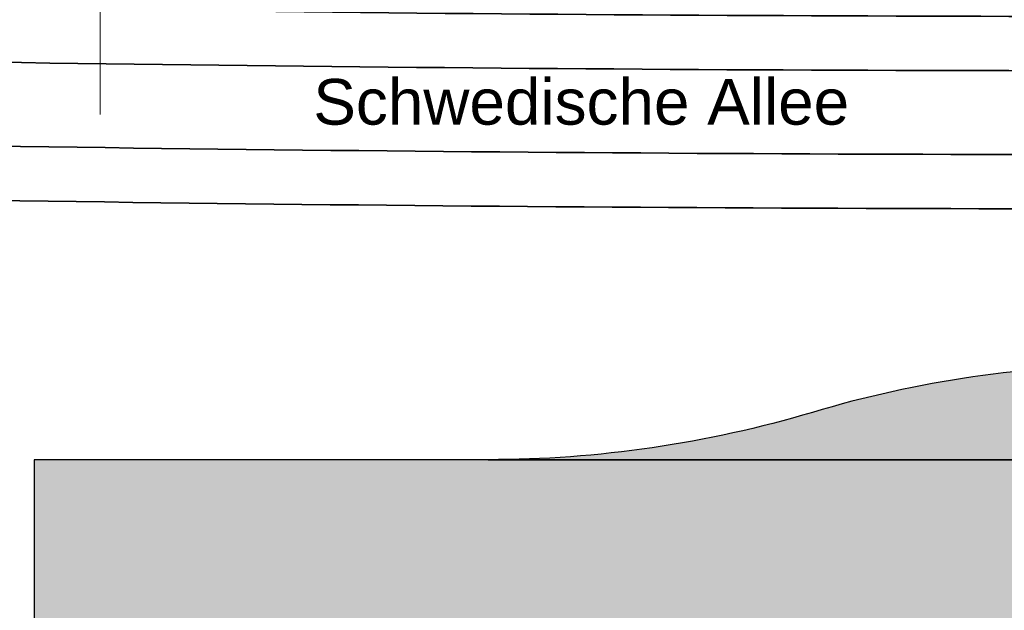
# Model space of a CAD drawing. Header units: metres. Extents: x -5203299 to 2078834, y 245743 to 5816291.
# Tile 96 of 256: x 366368 to 366394, y 5814208 to 5814224. Entities that reach past the tile are written whole.
import ezdxf

# ---------------------------------------------------------------- set-up
doc = ezdxf.new("R2010")
doc.units = ezdxf.units.M
doc.header["$LTSCALE"] = 0.5
for name, color, linetype, lineweight in [('30 -39 Baustelle- Fläche', 7, 'Continuous', 15), ('99.04_Erschließung_VP-S-Borde-Kantenstein', 7, 'Continuous', 25), ('Keine', 7, 'Continuous', 9)]:
    doc.layers.add(name, color=color, linetype=linetype, lineweight=lineweight)
for name, color, linetype, lineweight, true_color in [('99.04_Erschließung_VP-KRA_S-LP-Krampnitz 1.BA$0$S-Achse', 1, 'Continuous', 20, 0xff0000), ('99.04_Erschließung_VP-S-Achse', 1, 'Continuous', 20, 0xff0000), ('99.04_Erschließung_VP-S-Farben-Gehweg-Betonsteinpflaster', 7, 'Continuous', 25, 0xffd6a8), ('99.04_Erschließung_VP-S-Farben-Mulde', 7, 'Continuous', 25, 0xa8ffff), ('99.04_Gleisplanung VP 02_23-EB-1236L-A-FAHRKANTE', 150, 'Continuous', 35, 0x007fff), ('99.04_Gleisplanung VP 02_23-EB-1236R-A-FAHRKANTE', 150, 'Continuous', 35, 0x007fff)]:
    doc.layers.add(name, color=color, linetype=linetype, lineweight=lineweight, true_color=true_color)
doc.styles.add('Arial', font='arial.ttf')

# ---------------------------------------------------------------- blocks, each defined once
blk = doc.blocks.new('_23-07-06_Massenplan_TB_Weiterführende Schule (3D)')
at = {"layer": '99.04_Erschließung_VP-S-Farben-Gehweg-Betonsteinpflaster', "linetype": 'Continuous', "lineweight": 0, "true_color": 0xffd6a8}
blk.add_hatch(color=41, dxfattribs=at).paths.add_polyline_path([(-4.344502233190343, 0.1499595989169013), (-4.344501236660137, 6.649959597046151), (-224.3795477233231, 6.649993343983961), (-224.3846136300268, 0.1499933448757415)])
at = {"layer": '99.04_Erschließung_VP-S-Farben-Mulde', "linetype": 'Continuous', "lineweight": 0, "true_color": 0xa8ffff}
h = blk.add_hatch(color=131, dxfattribs=at)
edge = h.paths.add_edge_path()
edge.add_arc((-195.2404240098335, -20.85001429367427), 29.9999999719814, 89.99999168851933, 106.5978247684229)
edge.add_arc((-212.3795430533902, 36.64999078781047), 29.99999991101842, 269.99999156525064, 286.597824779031, ccw=False)
edge.add_line((-212.3795474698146, 6.649990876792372), (-110.1371670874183, 6.649975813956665))
edge.add_line((-110.1371670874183, 6.649975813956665), (-110.1371666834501, 9.149975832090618))
edge.add_line((-110.1371666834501, 9.149975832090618), (-195.2404196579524, 9.149985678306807))
h = blk.add_hatch(color=131, dxfattribs=at)
edge = h.paths.add_edge_path()
edge.add_arc((-195.2404240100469, -20.85001428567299), 29.99999996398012, 89.99999168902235, 106.5978247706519)
edge.add_arc((-212.3795430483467, 36.6499907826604), 29.99999990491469, 269.9999915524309, 286.5978247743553, ccw=False)
edge.add_line((-212.3795474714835, 6.64999087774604), (-110.1371670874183, 6.649975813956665))
edge.add_line((-110.1371670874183, 6.649975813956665), (-110.1371666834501, 9.149975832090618))
edge.add_line((-110.1371666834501, 9.149975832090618), (-195.2404196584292, 9.149985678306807))
at = {"layer": '99.04_Erschließung_VP-KRA_S-LP-Krampnitz 1.BA$0$S-Achse', "linetype": 'Continuous'}
blk.add_line((-222.6372072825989, 15.77428168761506), (-222.7111401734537, 103.8381869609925), dxfattribs=at)
at = {"layer": '99.04_Erschließung_VP-S-Achse', "linetype": 'Continuous'}
blk.add_line((-222.6372072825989, 15.77428168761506), (-222.7111401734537, 103.8381869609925), dxfattribs=at)
at = {"layer": '99.04_Erschließung_VP-S-Borde-Kantenstein', "linetype": 'Continuous', "lineweight": 9}
blk.add_line((-224.3795477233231, 6.649993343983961), (-224.3846136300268, 0.1499933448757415), dxfattribs=at)
at = {"layer": '99.04_Erschließung_VP-S-Borde-Kantenstein', "lineweight": 9}
blk.add_line((-110.1371670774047, 6.649975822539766), (-212.3795477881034, 6.649990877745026), dxfattribs=at)
at = {"layer": '99.04_Erschließung_VP-S-Farben-Gehweg-Betonsteinpflaster', "flags": 128}
blk.add_lwpolyline([(-4.344502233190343, 0.1499595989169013), (-4.344501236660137, 6.649959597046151), (-224.3795477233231, 6.649993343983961), (-224.3846136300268, 0.1499933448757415)], close=True, dxfattribs=at)
at = {"layer": '99.04_Erschließung_VP-S-Farben-Mulde', "flags": 128}
for points in [[(-195.2404196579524, 9.149985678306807, 0.07254859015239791), (-203.8099835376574, 7.899988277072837, -0.07254859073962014), (-212.3795474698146, 6.649990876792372), (-110.1371670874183, 6.649975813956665), (-110.1371666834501, 9.149975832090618)], [(-195.2404196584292, 9.149985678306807, 0.07254859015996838), (-203.8099835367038, 7.89998827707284, -0.07254859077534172), (-212.3795474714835, 6.64999087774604), (-110.1371670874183, 6.649975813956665), (-110.1371666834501, 9.149975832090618)]]:
    blk.add_lwpolyline(points, format="xyb", close=True, dxfattribs=at)
at = {"layer": '99.04_Gleisplanung VP 02_23-EB-1236L-A-FAHRKANTE', "flags": 128}
for points in [[(562.054785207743, 14.66357436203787), (-195.6767769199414, 14.71251310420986, -0.005965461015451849), (-243.3691821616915, 15.28463055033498), (-544.421406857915, 22.48900882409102)], [(562.0546754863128, 13.22887045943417), (-195.6768878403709, 13.27780679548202), (-195.6768879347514, 13.27780679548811, -0.005965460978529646), (-243.4035246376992, 13.85033473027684), (-243.4035247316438, 13.85033473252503), (-243.4035247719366, 13.85033473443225), (-544.4557500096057, 21.05471206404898, -0.0001531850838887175)]]:
    blk.add_lwpolyline(points, format="xyb", dxfattribs=at)
at = {"layer": '99.04_Gleisplanung VP 02_23-EB-1236R-A-FAHRKANTE', "flags": 128}
for points in [[(563.0160730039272, 18.31275983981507), (-195.6329211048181, 18.36176344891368), (-195.632921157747, 18.36176344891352, -0.005965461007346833), (-243.3253258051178, 18.93388033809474), (-544.4057281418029, 26.13893524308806)], [(563.0159632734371, 16.87805594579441), (-195.6330320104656, 16.92705714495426, -0.005965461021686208), (-243.3596684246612, 17.49958452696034), (-544.4400713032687, 24.70463848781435)]]:
    blk.add_lwpolyline(points, format="xyb", dxfattribs=at)
blk = doc.blocks.new('_BE Phase 3 (2D)')
at = {"layer": '30 -39 Baustelle- Fläche', "color": 7, "insert": (-217.0030489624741, 16.71041035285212), "char_height": 1.208263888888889, "attachment_point": 1, "line_spacing_factor": 0.9707149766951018, "style": 'Arial'}
blk.add_mtext('Schwedische Allee', dxfattribs=at)

msp = doc.modelspace()

# ---------------------------------------------------------------- block references
at = {"layer": 'Keine', "color": 1}
msp.add_blockref('_23-07-06_Massenplan_TB_Weiterführende Schule (3D)', (366592.8034926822, 5814205.707927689), dxfattribs=at)

# ---------------------------------------------------------------- next in the draw order: block references
msp.add_blockref('_BE Phase 3 (2D)', (366592.8034926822, 5814205.707927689), dxfattribs=at)

doc.saveas('drawing.dxf')
